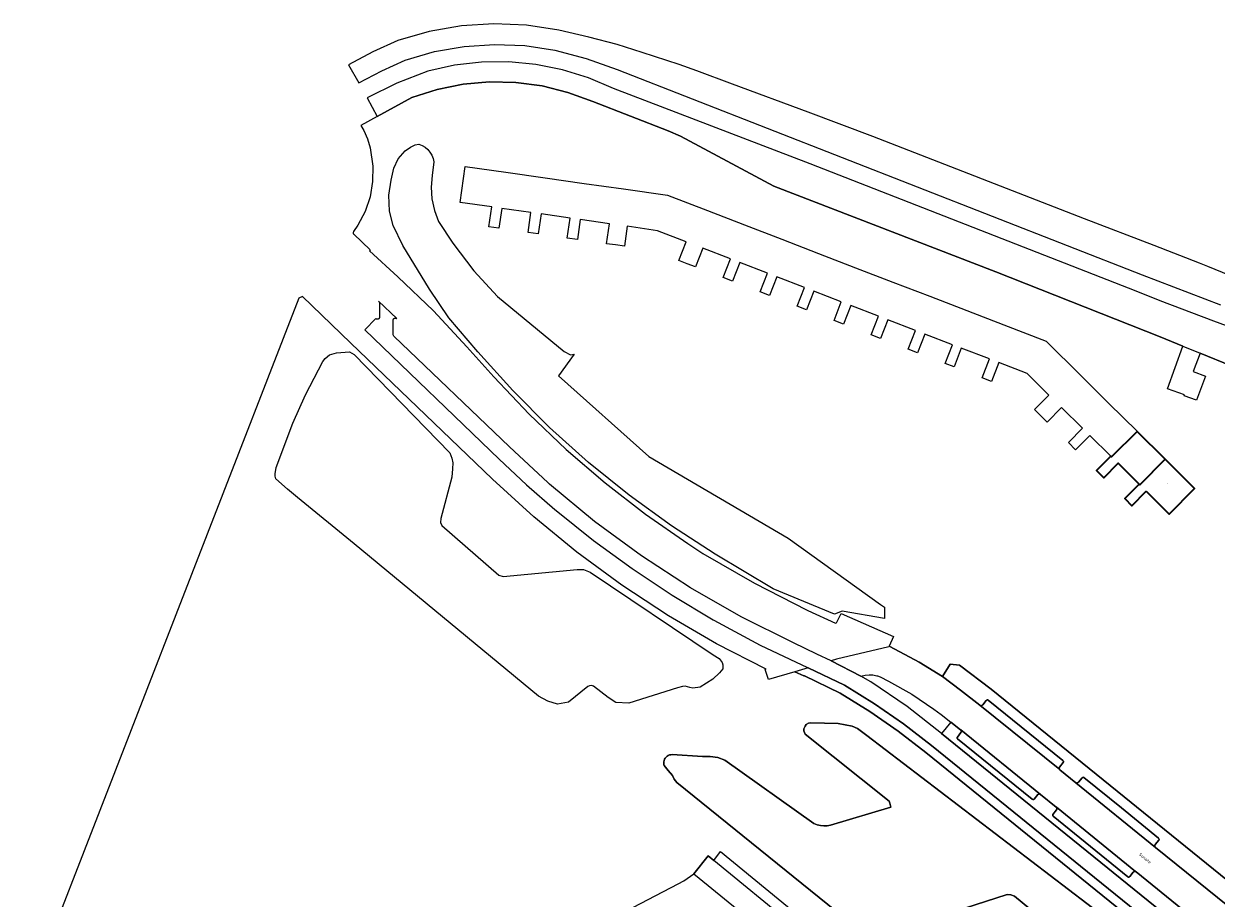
# Model space of a CAD drawing. Header units: metres. Extents: x 110065 to 112666, y 425872 to 427362.
# Tile 19 of 104: x 110138 to 110404, y 427043 to 427238. Entities that reach past the tile are written whole.
import ezdxf

# ---------------------------------------------------------------- set-up
doc = ezdxf.new("R2010")
doc.units = ezdxf.units.M
for name, color, linetype, lineweight in [('B-WE-GR-GRAS-GV', 60, 'Continuous', 13), ('B-WE-GR-GROENVOORZIENING-GV', 80, 'Continuous', 18), ('B-WE-OG-BEBOUWING-GV', 7, 'Continuous', 35), ('B-WE-OG-BEBOUWING-T18', 10, 'Continuous', 18), ('B-WE-OG-BEBOUWING_STRAATNAAM-T35', 50, 'Continuous', 35), ('B-WE-OG-WATER-GV', 130, 'Continuous', 18), ('B-WE-VH-VERHARDING_BETONSTRAATSTEEN-GV', 252, 'Continuous', 18), ('B-WE-VH-VERHARDING_GESLOTEN-GV', 7, 'Continuous', 18), ('B-WE-VH-VERHARDING_OPEN-GV', 252, 'Continuous', 18), ('B-WE-VH-VERHARDING_TEGEL-GV', 252, 'Continuous', 18)]:
    doc.layers.add(name, color=color, linetype=linetype, lineweight=lineweight)
doc.styles.add('NLCS-ISO-M200-T18', font='NLCS-ISO.ttf')
doc.styles.add('NLCS-ISO-M200-T35', font='NLCS-ISO.ttf')

msp = doc.modelspace()

# ---------------------------------------------------------------- linework, layer by layer
at = {"layer": 'B-WE-GR-GRAS-GV', "flags": 128}
for points in [[(110427.748, 427153.198), (110400.122, 427164.454), (110398.594, 427160.381), (110401.292, 427159.359), (110399.323, 427154.001), (110396.549, 427154.985), (110396.625, 427155.175), (110392.825, 427156.538), (110396.297, 427166.012), (110391.215, 427168.083), (110354.544, 427182.585), (110305.066, 427201.667), (110284.219, 427212.852), (110281.473, 427214.052), (110264.693, 427220.539), (110259.148, 427222.598), (110253.41, 427224.029), (110247.548, 427224.814), (110241.635, 427224.945), (110235.744, 427224.419), (110229.947, 427223.244), (110224.317, 427221.432), (110216.571, 427217.228), (110212.923, 427215.248), (110213.64, 427214.115), (110214.413, 427212.215), (110215.008, 427210.252), (110215.647, 427206.184), (110215.596, 427202.727), (110215.012, 427199.32), (110213.907, 427196.044), (110212.308, 427192.979), (110211.353, 427191.621), (110211.289, 427191.52), (110211.242, 427191.345), (110211.242, 427191.272), (110211.253, 427191.2), (110211.275, 427191.13), (110211.3, 427191.077), (110211.336, 427191.02), (110211.377, 427190.972), (110215.031, 427187.481), (110214.918, 427187.308), (110221.241, 427181.506), (110229.136, 427173.883), (110236.612, 427165.848), (110242.608, 427159.165), (110250.473, 427150.867), (110258.753, 427142.984), (110267.428, 427135.537), (110276.475, 427128.546), (110285.868, 427122.029), (110289.253, 427119.833), (110300.72, 427113.217), (110312.506, 427107.189), (110312.619, 427107.135), (110318.828, 427104.258), (110318.894, 427104.408), (110319.052, 427104.338), (110320.089, 427106.458), (110331.765, 427101.278), (110330.749, 427099.166), (110332.069, 427098.522), (110337.458, 427095.615), (110342.642, 427092.356), (110344.406, 427095.105), (110346.458, 427094.954), (110353.505, 427089.575), (110479.183, 426987.88)], [(110471.074, 426968.542), (110338.929, 427075.463), (110332.813, 427080.203), (110326.456, 427084.613), (110319.874, 427088.681), (110311.859, 427092.517), (110311.775, 427092.555), (110309.759, 427093.464), (110303.889, 427091.732), (110303.131, 427093.953), (110303.359, 427094.021), (110292.295, 427099.685), (110281.55, 427105.933), (110271.155, 427112.747), (110261.139, 427120.107), (110251.531, 427127.992), (110242.358, 427136.38), (110210.69, 427166.774), (110199.947, 427177.094), (110199.112, 427176.741), (110137.813, 427018.926)], [(110352.369, 427013.116), (110283.404, 427068.734), (110282.813, 427069.494), (110282.447, 427070.313), (110281.458, 427071.426), (110280.606, 427072.528), (110280.53, 427072.808), (110280.499, 427073.097), (110280.515, 427073.395), (110280.579, 427073.687), (110280.69, 427073.965), (110280.845, 427074.22), (110281.039, 427074.447), (110281.267, 427074.64), (110281.524, 427074.793), (110281.802, 427074.902), (110282.095, 427074.964), (110282.393, 427074.978), (110289.145, 427074.556), (110290.852, 427074.575), (110292.537, 427074.303), (110294.152, 427073.75), (110314.004, 427059.655), (110314.709, 427059.356), (110315.45, 427059.16), (110316.21, 427059.071), (110316.976, 427059.092), (110317.731, 427059.221), (110331.112, 427063.277), (110330.95, 427064.122), (110330.807, 427064.597), (110312.08, 427079.565), (110311.757, 427080.281), (110311.779, 427080.75), (110312.026, 427081.323), (110312.293, 427081.69), (110312.784, 427082.014), (110313.315, 427082.074), (110319.434, 427081.912), (110322.503, 427081.329), (110323.752, 427080.793), (110325.824, 427079.264), (110325.824, 427079.264), (110325.824, 427079.264), (110383.06, 427035.581)], [(110263.66, 427035.725), (110283.698, 427046.157), (110285.007, 427046.838), (110287.209, 427048.387), (110290.415, 427052.418), (110291.641, 427051.383), (110293.143, 427053.397), (110310.998, 427038.766)]]:
    msp.add_lwpolyline(points, dxfattribs=at)
for points in [[(110328.866, 427108.476), (110329.735, 427107.855), (110329.703, 427105.327), (110320.327, 427106.949), (110318.56, 427106.292), (110304.895, 427111.929), (110291.998, 427119.692), (110282.218, 427126.005), (110272.784, 427132.825), (110263.724, 427140.133), (110255.062, 427147.909), (110246.822, 427156.131), (110239.027, 427164.777), (110232.561, 427172.371), (110228.245, 427178.767), (110222.298, 427188.495), (110220.153, 427192.906), (110219.352, 427196.123), (110219.232, 427199.72), (110219.702, 427203.042), (110220.307, 427205.726), (110221.306, 427207.809), (110222.824, 427209.557), (110224.041, 427210.406), (110225.072, 427210.893), (110225.911, 427211.067), (110226.626, 427210.772), (110227.285, 427210.367), (110227.872, 427209.862), (110228.37, 427209.271), (110228.769, 427208.608), (110229.057, 427207.89), (110229.228, 427207.135), (110228.834, 427204.062), (110228.64, 427201.452), (110228.821, 427198.842), (110229.373, 427196.284), (110230.285, 427193.831), (110233.44, 427188.999), (110238.181, 427182.829), (110243.447, 427177.101), (110258.298, 427164.854), (110259.713, 427164.096), (110260.496, 427164.269), (110257.061, 427159.39), (110277.156, 427141.43), (110308.275, 427123.195), (110328.866, 427108.476), (110328.866, 427108.476)], [(110244.383, 427196.753), (110243.747, 427192.312), (110241.517, 427192.607), (110242.157, 427197.072), (110242.152, 427197.073), (110235.124, 427198.081), (110236.247, 427206.107), (110245.28, 427204.82), (110254.044, 427203.571), (110262.788, 427202.325), (110271.532, 427201.079), (110281.335, 427199.682), (110290.28, 427196.236), (110298.547, 427193.051), (110306.805, 427189.87), (110315.052, 427186.693), (110323.301, 427183.515), (110331.566, 427180.331), (110339.827, 427177.148), (110348.085, 427173.967), (110356.34, 427170.787), (110365.77, 427167.154), (110373.499, 427159.489), (110379.756, 427153.284), (110386.055, 427147.049), (110386.049, 427147.043), (110392.337, 427140.807), (110398.894, 427134.305), (110393.228, 427128.579), (110388.099, 427133.669), (110384.926, 427130.472), (110383.326, 427132.052), (110386.495, 427135.261), (110381.819, 427139.917), (110378.618, 427136.679), (110377.023, 427138.276), (110380.211, 427141.501), (110375.524, 427146.133), (110372.315, 427142.939), (110370.737, 427144.525), (110373.895, 427147.72), (110369.209, 427152.333), (110366.035, 427149.122), (110364.615, 427150.531), (110363.195, 427151.94), (110366.359, 427155.14), (110361.529, 427159.926), (110355.248, 427162.354), (110353.633, 427158.177), (110351.52, 427159.003), (110353.131, 427163.172), (110346.869, 427165.593), (110345.253, 427161.414), (110343.264, 427162.181), (110344.88, 427166.361), (110338.734, 427168.737), (110337.117, 427164.555), (110335.007, 427165.364), (110336.626, 427169.552), (110330.476, 427171.929), (110328.86, 427167.748), (110326.75, 427168.556), (110328.369, 427172.744), (110322.221, 427175.12), (110320.598, 427170.922), (110318.49, 427171.752), (110320.108, 427175.937), (110313.978, 427178.306), (110312.358, 427174.116), (110310.24, 427174.929), (110311.862, 427179.124), (110305.723, 427181.497), (110304.107, 427177.315), (110301.998, 427178.12), (110303.618, 427182.311), (110297.449, 427184.695), (110295.828, 427180.501), (110293.743, 427181.307), (110295.364, 427185.501), (110289.202, 427187.883), (110287.584, 427183.697), (110285.724, 427184.41), (110283.863, 427185.122), (110285.485, 427189.319), (110285.484, 427189.32), (110279.142, 427191.773), (110272.371, 427192.743), (110271.735, 427188.306), (110269.752, 427188.585), (110267.769, 427188.863), (110268.406, 427193.311), (110261.889, 427194.245), (110261.252, 427189.801), (110259.008, 427190.106), (110259.647, 427194.566), (110253.146, 427195.498), (110252.512, 427191.073), (110250.261, 427191.366), (110250.899, 427195.82), (110244.383, 427196.753), (110244.383, 427196.753)], [(110211.506, 427164.162), (110232.792, 427142.217), (110233.216, 427141.027), (110233.476, 427140.046), (110233.427, 427138.677), (110233.232, 427136.82), (110230.814, 427127.606), (110230.706, 427126.689), (110231.028, 427126.054), (110243.737, 427114.989), (110244.676, 427114.72), (110261.234, 427116.24), (110262.602, 427116.259), (110264.098, 427115.618), (110291.526, 427097.21), (110292.875, 427096.429), (110293.55, 427095.504), (110293.713, 427094.972), (110293.651, 427094.11), (110292.932, 427093.188), (110291.481, 427091.786), (110288.613, 427090.001), (110286.96, 427089.773), (110286.292, 427089.919), (110285.305, 427090.215), (110284.689, 427090.151), (110283.595, 427089.834), (110272.72, 427086.419), (110269.809, 427086.626), (110268.139, 427087.683), (110264.86, 427090.215), (110264.368, 427090.36), (110263.968, 427090.279), (110263.564, 427090.162), (110259.249, 427086.686), (110256.813, 427086.249), (110254.676, 427086.859), (110252.564, 427088.01), (110211.458, 427121.93), (110198.863, 427132.303), (110196.582, 427134.128), (110194.023, 427136.487), (110193.842, 427137.059), (110193.846, 427137.591), (110194.1, 427138.945), (110197.818, 427148.842), (110200.587, 427155.162), (110204.522, 427162.625), (110205.015, 427163.296), (110205.94, 427164.091), (110207.557, 427164.511), (110209.447, 427164.725), (110210.445, 427164.74), (110211.506, 427164.162), (110211.506, 427164.162)], [(110320.81, 427090.45), (110312.7, 427094.332), (110309.759, 427093.464), (110311.775, 427092.555), (110311.859, 427092.517), (110319.874, 427088.681), (110326.456, 427084.613), (110332.813, 427080.203), (110338.929, 427075.463), (110471.074, 426968.542), (110530.932, 426920.294), (110531.724, 426922.224), (110472.33, 426970.098), (110340.191, 427077.014), (110333.971, 427081.833), (110327.505, 427086.316), (110320.81, 427090.45), (110320.81, 427090.45)]]:
    msp.add_lwpolyline(points, close=True, dxfattribs=at)
at = {"layer": 'B-WE-GR-GROENVOORZIENING-GV', "flags": 128}
msp.add_lwpolyline([(110358.718, 427043.427), (110357.88, 427043.715), (110357.055, 427043.78), (110354.594, 427042.986), (110334.024, 427036.371), (110367.726, 427009.229), (110368.717, 427008.879), (110369.77, 427008.838), (110387.169, 427016.715), (110387.999, 427017.105), (110388.188, 427017.691), (110388.027, 427018.635), (110387.313, 427019.768), (110358.718, 427043.427), (110358.718, 427043.427)], close=True, dxfattribs=at)
at = {"layer": 'B-WE-OG-BEBOUWING-GV', "flags": 128}
for points in [[(110386.495, 427135.261), (110386.673, 427135.085), (110392.337, 427140.807), (110386.049, 427147.043), (110380.389, 427141.325), (110380.211, 427141.501), (110377.023, 427138.276), (110378.618, 427136.679), (110381.819, 427139.917), (110386.495, 427135.261), (110386.495, 427135.261)], [(110388.099, 427133.669), (110393.228, 427128.579), (110398.894, 427134.305), (110392.337, 427140.807), (110386.673, 427135.085), (110386.495, 427135.261), (110383.326, 427132.052), (110384.926, 427130.472), (110388.099, 427133.669), (110388.099, 427133.669)]]:
    msp.add_lwpolyline(points, close=True, dxfattribs=at)
at = {"layer": 'B-WE-OG-WATER-GV', "flags": 128}
msp.add_lwpolyline([(110383.06, 427035.581), (110325.824, 427079.264), (110325.824, 427079.264), (110325.824, 427079.264), (110323.752, 427080.793), (110322.503, 427081.329), (110319.434, 427081.912), (110313.315, 427082.074), (110312.784, 427082.014), (110312.293, 427081.69), (110312.026, 427081.323), (110311.779, 427080.75), (110311.757, 427080.281), (110312.08, 427079.565), (110330.807, 427064.597), (110330.95, 427064.122), (110331.112, 427063.277), (110317.731, 427059.221), (110316.976, 427059.092), (110316.21, 427059.071), (110315.45, 427059.16), (110314.709, 427059.356), (110314.004, 427059.655), (110294.152, 427073.75), (110292.537, 427074.303), (110290.852, 427074.575), (110289.145, 427074.556), (110282.393, 427074.978), (110282.095, 427074.964), (110281.802, 427074.902), (110281.524, 427074.793), (110281.267, 427074.64), (110281.039, 427074.447), (110280.845, 427074.22), (110280.69, 427073.965), (110280.579, 427073.687), (110280.515, 427073.395), (110280.499, 427073.097), (110280.53, 427072.808), (110280.606, 427072.528), (110281.458, 427071.426), (110282.447, 427070.313), (110282.813, 427069.494), (110283.404, 427068.734), (110352.369, 427013.116)], dxfattribs=at)
msp.add_lwpolyline([(110368.717, 427008.879), (110367.726, 427009.229), (110334.024, 427036.371), (110354.594, 427042.986), (110357.055, 427043.78), (110357.88, 427043.715), (110358.718, 427043.427), (110387.313, 427019.768), (110388.027, 427018.635), (110388.188, 427017.691), (110387.999, 427017.105), (110387.169, 427016.715), (110369.77, 427008.838), (110368.717, 427008.879), (110368.717, 427008.879)], close=True, dxfattribs=at)
at = {"layer": 'B-WE-VH-VERHARDING_BETONSTRAATSTEEN-GV', "flags": 128}
for points in [[(110352.862, 427087.112), (110352.825, 427087.136), (110352.786, 427087.154), (110352.744, 427087.166), (110352.701, 427087.172), (110352.652, 427087.172), (110352.604, 427087.164), (110352.558, 427087.148), (110352.515, 427087.125), (110352.477, 427087.096), (110352.443, 427087.061), (110351.657, 427086.064), (110351.605, 427086.007), (110351.543, 427085.959), (110351.475, 427085.923), (110351.401, 427085.898), (110351.325, 427085.886), (110351.247, 427085.888), (110351.171, 427085.902), (110351.021, 427085.974), (110368.801, 427071.637), (110368.757, 427071.699), (110368.724, 427071.767), (110368.703, 427071.839), (110368.693, 427071.914), (110368.696, 427071.99), (110368.711, 427072.064), (110368.738, 427072.135), (110368.776, 427072.2), (110369.572, 427073.219), (110369.625, 427073.325), (110369.632, 427073.462), (110369.618, 427073.512), (110369.596, 427073.559), (110369.567, 427073.601), (110369.53, 427073.638), (110352.862, 427087.112), (110352.862, 427087.112)], [(110364.528, 427066.111), (110346.766, 427080.469), (110346.809, 427080.407), (110346.841, 427080.339), (110346.862, 427080.266), (110346.87, 427080.191), (110346.866, 427080.115), (110346.85, 427080.042), (110346.822, 427079.972), (110346.783, 427079.907), (110345.997, 427078.899), (110345.968, 427078.859), (110345.947, 427078.815), (110345.932, 427078.769), (110345.926, 427078.72), (110345.927, 427078.671), (110345.937, 427078.623), (110345.953, 427078.579), (110345.976, 427078.538), (110346.006, 427078.502), (110346.04, 427078.47), (110362.682, 427065.012), (110362.832, 427064.95), (110362.882, 427064.948), (110362.932, 427064.953), (110362.98, 427064.967), (110363.026, 427064.989), (110363.067, 427065.018), (110363.103, 427065.053), (110363.896, 427066.057), (110363.954, 427066.109), (110364.021, 427066.151), (110364.093, 427066.181), (110364.169, 427066.199), (110364.247, 427066.205), (110364.324, 427066.198), (110364.4, 427066.178), (110364.528, 427066.111), (110364.528, 427066.111)], [(110374.118, 427069.911), (110374.006, 427069.925), (110373.89, 427069.895), (110373.794, 427069.824), (110372.976, 427068.814), (110372.924, 427068.758), (110372.864, 427068.712), (110372.797, 427068.677), (110372.724, 427068.654), (110372.649, 427068.645), (110372.573, 427068.648), (110372.542, 427068.654), (110372.505, 427068.665), (110372.389, 427068.719), (110390.171, 427054.294), (110390.089, 427054.387), (110390.054, 427054.449), (110390.029, 427054.515), (110390.015, 427054.584), (110390.012, 427054.655), (110390.02, 427054.726), (110390.038, 427054.794), (110390.067, 427054.859), (110390.106, 427054.918), (110390.904, 427055.931), (110390.952, 427056.022), (110390.963, 427056.125), (110390.934, 427056.24), (110390.863, 427056.336), (110382.554, 427063.113), (110374.216, 427069.856), (110374.118, 427069.911), (110374.118, 427069.911)], [(110385.719, 427048.913), (110368.061, 427063.242), (110368.124, 427063.166), (110368.156, 427063.109), (110368.179, 427063.047), (110368.193, 427062.983), (110368.196, 427062.918), (110368.189, 427062.852), (110368.173, 427062.789), (110368.147, 427062.729), (110368.112, 427062.673), (110367.309, 427061.648), (110367.282, 427061.603), (110367.263, 427061.554), (110367.252, 427061.502), (110367.25, 427061.45), (110367.257, 427061.397), (110367.272, 427061.347), (110367.351, 427061.231), (110383.992, 427047.744), (110384.028, 427047.72), (110384.066, 427047.701), (110384.107, 427047.688), (110384.149, 427047.68), (110384.247, 427047.683), (110384.294, 427047.696), (110384.339, 427047.715), (110384.38, 427047.742), (110384.416, 427047.774), (110385.199, 427048.792), (110385.25, 427048.845), (110385.31, 427048.889), (110385.377, 427048.921), (110385.448, 427048.942), (110385.517, 427048.951), (110385.586, 427048.95), (110385.654, 427048.937), (110385.719, 427048.913), (110385.719, 427048.913)]]:
    msp.add_lwpolyline(points, close=True, dxfattribs=at)
msp.add_lwpolyline([(110309.423, 427036.791), (110291.641, 427051.383), (110290.415, 427052.418), (110287.209, 427048.387), (110287.209, 427048.387), (110287.209, 427048.387), (110288.416, 427047.43), (110306.198, 427032.938)], dxfattribs=at)
at = {"layer": 'B-WE-VH-VERHARDING_GESLOTEN-GV', "flags": 128}
for points in [[(110415.787, 427178.098), (110401.83, 427183.824), (110400.014, 427184.534), (110389.847, 427188.462), (110374.371, 427194.442), (110327.135, 427212.767), (110312.69, 427218.155), (110295.838, 427224.448), (110287.896, 427227.439), (110283.944, 427228.802), (110275.698, 427231.526), (110270.15, 427233.305), (110263.767, 427234.93), (110257.116, 427236.446), (110249.924, 427237.55), (110242.654, 427237.877), (110235.392, 427237.422), (110228.22, 427236.193), (110221.221, 427234.201), (110215.637, 427231.634), (110210.207, 427228.754), (110212.533, 427224.743), (110217.623, 427227.424), (110222.858, 427229.799), (110229.351, 427231.681), (110236.009, 427232.856), (110242.754, 427233.309), (110249.508, 427233.037), (110256.195, 427232.042), (110263.237, 427230.163), (110270.089, 427227.678), (110387.219, 427181.938), (110404.652, 427175.224)], [(110408.23, 427169.737), (110403.207, 427171.624), (110391.202, 427176.135), (110385.887, 427178.278), (110313.187, 427206.674), (110269.293, 427223.497), (110263.709, 427225.856), (110257.913, 427227.633), (110251.967, 427228.81), (110245.931, 427229.374), (110239.869, 427229.32), (110233.845, 427228.649), (110227.92, 427227.367), (110221.009, 427224.69), (110214.376, 427221.383), (110216.571, 427217.228), (110224.317, 427221.432), (110229.947, 427223.244), (110235.744, 427224.419), (110241.635, 427224.945), (110247.548, 427224.814), (110253.41, 427224.029), (110259.148, 427222.598), (110264.693, 427220.539), (110281.473, 427214.052), (110284.219, 427212.852), (110305.066, 427201.667), (110354.544, 427182.585), (110391.215, 427168.083), (110396.297, 427166.012), (110400.122, 427164.454), (110427.748, 427153.198)], [(110470.139, 426976.358), (110342.462, 427079.678), (110334.774, 427085.669), (110326.725, 427091.167), (110324.473, 427092.464), (110317.831, 427095.883), (110314.628, 427097.407), (110309.441, 427099.888), (110297.792, 427105.7), (110286.494, 427112.167), (110275.584, 427119.268), (110265.096, 427126.98), (110255.065, 427135.278), (110254.631, 427135.66), (110246.081, 427143.587), (110220.341, 427168.248), (110220.232, 427168.385), (110220.196, 427168.591), (110220.154, 427171.786), (110220.161, 427171.871), (110220.183, 427171.953), (110220.218, 427172.03), (110220.266, 427172.1), (110220.326, 427172.161), (110220.394, 427172.211), (110220.471, 427172.249), (110220.552, 427172.272), (110220.637, 427172.282), (110220.722, 427172.277), (110220.804, 427172.257), (110220.883, 427172.224), (110220.954, 427172.178), (110220.954, 427172.178), (110220.954, 427172.178), (110216.933, 427176.038), (110217.042, 427175.894), (110217.087, 427175.679), (110217.132, 427172.519), (110217.123, 427172.436), (110217.1, 427172.355), (110217.064, 427172.28), (110217.016, 427172.211), (110216.957, 427172.152), (110216.888, 427172.104), (110216.813, 427172.068), (110216.732, 427172.045), (110216.649, 427172.036), (110216.573, 427172.04), (110216.498, 427172.055), (110216.427, 427172.082), (110216.361, 427172.12), (110216.301, 427172.167), (110213.88, 427169.645), (110243.798, 427140.859), (110249.927, 427135.129), (110256.255, 427129.619), (110256.504, 427129.41), (110264.844, 427122.733), (110273.475, 427116.436), (110282.379, 427110.533), (110291.54, 427105.036), (110291.7, 427104.945), (110302.015, 427099.406), (110312.591, 427094.381), (110312.7, 427094.332), (110320.81, 427090.45), (110327.505, 427086.316), (110333.971, 427081.833), (110340.191, 427077.014), (110472.33, 426970.098)]]:
    msp.add_lwpolyline(points, dxfattribs=at)
at = {"layer": 'B-WE-VH-VERHARDING_OPEN-GV', "flags": 128}
for points in [[(110410.894, 427037.526), (110390.171, 427054.294), (110372.389, 427068.719), (110368.857, 427071.588), (110368.801, 427071.637), (110351.021, 427085.974), (110346.676, 427089.352), (110342.642, 427092.356), (110337.458, 427095.615), (110332.069, 427098.522), (110330.749, 427099.166), (110330.688, 427099.026), (110319.061, 427096.241), (110317.831, 427095.883), (110317.831, 427095.883), (110317.831, 427095.883), (110324.473, 427092.464), (110325.42, 427092.698), (110326.293, 427092.787), (110327.169, 427092.745), (110328.03, 427092.575), (110328.159, 427092.539), (110328.759, 427092.322), (110330.642, 427091.376), (110335.797, 427088.442), (110340.71, 427085.119), (110340.756, 427085.085), (110342.338, 427083.892), (110344.496, 427082.233), (110346.712, 427080.517), (110346.766, 427080.469), (110364.528, 427066.111), (110368.036, 427063.264), (110368.061, 427063.242), (110385.719, 427048.913), (110385.772, 427048.875), (110385.82, 427048.837), (110406.542, 427032.093)], [(110479.183, 426987.88), (110353.505, 427089.575), (110346.458, 427094.954), (110346.458, 427094.954), (110346.458, 427094.954), (110344.406, 427095.105), (110342.642, 427092.356), (110346.676, 427089.352), (110351.021, 427085.974), (110351.171, 427085.902), (110351.247, 427085.888), (110351.325, 427085.886), (110351.401, 427085.898), (110351.475, 427085.923), (110351.543, 427085.959), (110351.605, 427086.007), (110351.657, 427086.064), (110352.443, 427087.061), (110352.477, 427087.096), (110352.515, 427087.125), (110352.558, 427087.148), (110352.604, 427087.164), (110352.652, 427087.172), (110352.701, 427087.172), (110352.744, 427087.166), (110352.786, 427087.154), (110352.825, 427087.136), (110352.862, 427087.112), (110369.53, 427073.638), (110369.567, 427073.601), (110369.596, 427073.559), (110369.618, 427073.512), (110369.632, 427073.462), (110369.625, 427073.325), (110369.572, 427073.219), (110368.776, 427072.2), (110368.738, 427072.135), (110368.711, 427072.064), (110368.696, 427071.99), (110368.693, 427071.914), (110368.703, 427071.839), (110368.724, 427071.767), (110368.757, 427071.699), (110368.801, 427071.637), (110368.857, 427071.588), (110372.389, 427068.719), (110372.505, 427068.665), (110372.542, 427068.654), (110372.573, 427068.648), (110372.649, 427068.645), (110372.724, 427068.654), (110372.797, 427068.677), (110372.864, 427068.712), (110372.924, 427068.758), (110372.976, 427068.814), (110373.794, 427069.824), (110373.89, 427069.895), (110374.006, 427069.925), (110374.118, 427069.911), (110374.216, 427069.856), (110382.554, 427063.113), (110390.863, 427056.336), (110390.934, 427056.24), (110390.963, 427056.125), (110390.952, 427056.022), (110390.904, 427055.931), (110390.106, 427054.918), (110390.067, 427054.859), (110390.038, 427054.794), (110390.02, 427054.726), (110390.012, 427054.655), (110390.015, 427054.584), (110390.029, 427054.515), (110390.054, 427054.449), (110390.089, 427054.387), (110390.171, 427054.294), (110410.894, 427037.526)]]:
    msp.add_lwpolyline(points, dxfattribs=at)
at = {"layer": 'B-WE-VH-VERHARDING_TEGEL-GV', "flags": 128}
msp.add_lwpolyline([(110406.542, 427032.093), (110385.82, 427048.837), (110385.772, 427048.875), (110385.719, 427048.913), (110385.654, 427048.937), (110385.586, 427048.95), (110385.517, 427048.951), (110385.448, 427048.942), (110385.377, 427048.921), (110385.31, 427048.889), (110385.25, 427048.845), (110385.199, 427048.792), (110384.416, 427047.774), (110384.38, 427047.742), (110384.339, 427047.715), (110384.294, 427047.696), (110384.247, 427047.683), (110384.149, 427047.68), (110384.107, 427047.688), (110384.066, 427047.701), (110384.028, 427047.72), (110383.992, 427047.744), (110367.351, 427061.231), (110367.272, 427061.347), (110367.257, 427061.397), (110367.25, 427061.45), (110367.252, 427061.502), (110367.263, 427061.554), (110367.282, 427061.603), (110367.309, 427061.648), (110368.112, 427062.673), (110368.147, 427062.729), (110368.173, 427062.789), (110368.189, 427062.852), (110368.196, 427062.918), (110368.193, 427062.983), (110368.179, 427063.047), (110368.156, 427063.109), (110368.124, 427063.166), (110368.061, 427063.242), (110368.036, 427063.264), (110364.528, 427066.111), (110364.4, 427066.178), (110364.324, 427066.198), (110364.247, 427066.205), (110364.169, 427066.199), (110364.093, 427066.181), (110364.021, 427066.151), (110363.954, 427066.109), (110363.896, 427066.057), (110363.103, 427065.053), (110363.067, 427065.018), (110363.026, 427064.989), (110362.98, 427064.967), (110362.932, 427064.953), (110362.882, 427064.948), (110362.832, 427064.95), (110362.682, 427065.012), (110346.04, 427078.47), (110346.006, 427078.502), (110345.976, 427078.538), (110345.953, 427078.579), (110345.937, 427078.623), (110345.927, 427078.671), (110345.926, 427078.72), (110345.932, 427078.769), (110345.947, 427078.815), (110345.968, 427078.859), (110345.997, 427078.899), (110346.783, 427079.907), (110346.822, 427079.972), (110346.85, 427080.042), (110346.866, 427080.115), (110346.87, 427080.191), (110346.862, 427080.266), (110346.841, 427080.339), (110346.809, 427080.407), (110346.766, 427080.469), (110346.712, 427080.517), (110346.712, 427080.517), (110346.712, 427080.517), (110344.496, 427082.233), (110342.462, 427079.678), (110470.139, 426976.358)], dxfattribs=at)

# ---------------------------------------------------------------- texts
at = {"layer": 'B-WE-OG-BEBOUWING-T18', "insert": (110392.826, 427135.393), "char_height": 0.36, "attachment_point": 5, "rotation": 315.2, "style": 'NLCS-ISO-M200-T18'}
msp.add_mtext('1', dxfattribs=at)
at = {"layer": 'B-WE-OG-BEBOUWING_STRAATNAAM-T35', "insert": (110387.833, 427051.866), "char_height": 0.7, "attachment_point": 5, "rotation": 321, "style": 'NLCS-ISO-M200-T35'}
msp.add_mtext('Sonate', dxfattribs=at)

doc.saveas('drawing.dxf')
